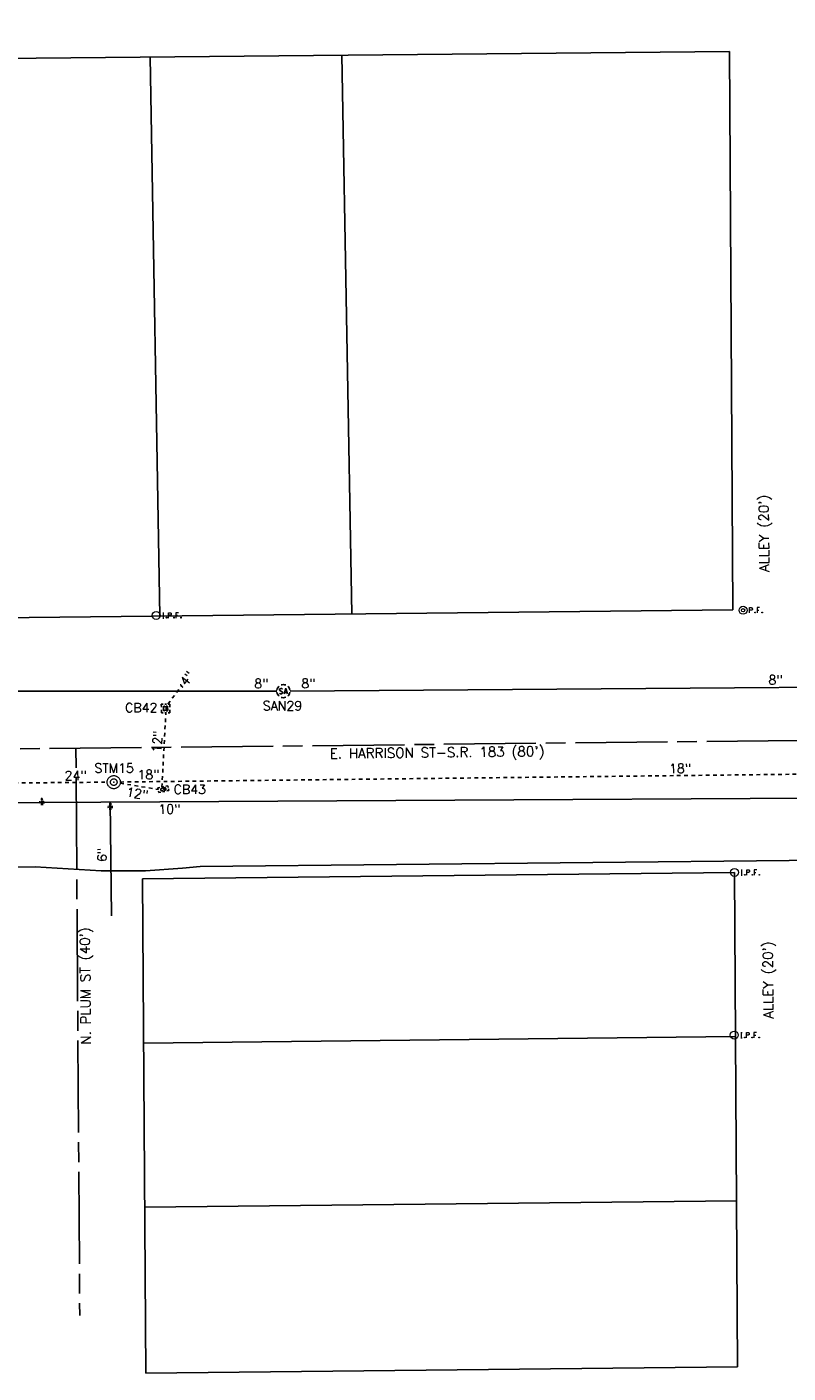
# Model space of a CAD drawing. Extents: x 2300122 to 2305194, y 360020 to 364238.
# Tile 71 of 93: x 2302596 to 2302828, y 362049 to 362459. Entities that reach past the tile are written whole.
import ezdxf
from ezdxf.enums import TextEntityAlignment as Align

# ---------------------------------------------------------------- set-up
doc = ezdxf.new("R2010")
doc.units = 0
doc.header["$LTSCALE"] = 20
doc.header["$MEASUREMENT"] = 0
for name, pattern in [('CL', [2, 0.3, -0.15, 1.4, -0.15]), ('drainage01', [1.6, 0.85, -0.75]), ('gasex', [0]), ('OhDOT_USTN2', [0.11, 0.069, -0.041]), ('OhDOT_USTN5', [0.11, 0.055, -0.055]), ('rowex', [0]), ('sanex', [0]), ('waterex', [0])]:
    doc.linetypes.add(name, pattern=pattern)
for name, color, linetype in [('DR_X_Cells', 151, 'OhDOT_USTN2'), ('DR_X_Storm_Sewer', 151, 'OhDOT_USTN5'), ('DR_X_Text', 7, 'Continuous'), ('DV_X_Property_Line', 7, 'Continuous'), ('RW_X_CL', 6, 'CL'), ('RW_X_Fee_RW', 6, 'rowex'), ('RW_X_Text', 7, 'Continuous'), ('SV_X_Mon_Cells_Found', 7, 'Continuous'), ('UT_X_Gas', 2, 'gasex'), ('UT_X_Sanitary_Cells', 3, 'Continuous'), ('UT_X_Sanitary_Line', 3, 'sanex'), ('UT_X_Sanitary_Text', 7, 'Continuous'), ('UT_X_Water', 133, 'waterex'), ('UT_X_Water_Cells', 133, 'Continuous'), ('UT_X_Water_Text', 7, 'Continuous')]:
    doc.layers.add(name, color=color, linetype=linetype)
doc.styles.add('Simplex Normal (0.14)', font='Simplex.shx')

# ---------------------------------------------------------------- blocks, each defined once
blk = doc.blocks.new('smh')
at = {"linetype": 'Continuous', "flags": 128}
for points in [[(-0.33, 0.69), (-0.36, 0.71), (-0.4, 0.74), (-0.51, 0.78), (-0.65, 0.8), (-0.75, 0.8), (-0.79, 0.8), (-0.95, 0.76), (-1.09, 0.69), (-1.18, 0.59), (-1.2, 0.49), (-1.2, 0.41), (-1.18, 0.31), (-1.08, 0.22), (-0.38, -0.16), (-0.32, -0.21), (-0.29, -0.26), (-0.27, -0.33), (-0.27, -0.41), (-0.28, -0.48), (-0.29, -0.53), (-0.32, -0.6), (-0.34, -0.65), (-0.37, -0.69), (-0.41, -0.72), (-0.45, -0.75), (-0.5, -0.77), (-0.53, -0.79), (-0.65, -0.8), (-0.82, -0.8), (-0.94, -0.77), (-1.1, -0.69), (-1.2, -0.61)], [(0.21, -0.8), (0.71, 0.8), (1.2, -0.8)], [(1.08, -0.42), (0.34, -0.42)]]:
    blk.add_lwpolyline(points, dxfattribs=at)
at = {"linetype": 'Continuous'}
for start, end in [(130.0806, 170.0721), (70.0577, 110.1061), (10.0169, 50.0392), (190.0169, 230.0392), (250.0577, 290.0473), (310.0114, 350.0264)]:
    blk.add_arc((0, 0), 2, start, end, dxfattribs=at)
blk = doc.blocks.new('ODOT SANITARY MANHOLE')
blk.add_blockref('smh', (0, 0))
blk = doc.blocks.new('GCB-X')
at = {"layer": 'DR_X_Cells', "color": 121, "linetype": 'Continuous'}
for p, q in [((-0.062, 0.037), (-0.037, 0.037)), ((-0.062, 0.012), (-0.062, 0.037)), ((-0.012, 0.037), (0.012, 0.037)), ((0.023, 0.019), (0.007, 0.019)), ((0.007, 0.019), (0.007, -0.02)), ((0.007, 0.001), (0.024, 0.001)), ((0.037, 0.037), (0.062, 0.037)), ((0.062, 0.012), (0.062, 0.037)), ((-0.062, -0.037), (-0.062, -0.012)), ((-0.062, -0.037), (-0.037, -0.037)), ((-0.012, -0.037), (0.012, -0.037)), ((0.007, -0.02), (0.024, -0.02)), ((0.037, -0.037), (0.062, -0.037)), ((0.062, -0.037), (0.062, -0.012))]:
    blk.add_line(p, q, dxfattribs=at)
at = {"layer": 'DR_X_Cells', "color": 121, "linetype": 'Continuous', "extrusion": (0, 0, -1)}
for centre, radius, start, end in [((-0.014, 0), 0.0458, 344.8107, 15.1893), ((0.018, 0.007), 0.0127, 21.5603, 158.4397), ((-0.02, 0.01), 0.00986, 106.9987, 243.1793), ((-0.02, -0.01), 0.0117, 112.0547, 247.9453)]:
    blk.add_arc(centre, radius, start, end, dxfattribs=at)
at = {"layer": 'DR_X_Cells', "color": 121, "linetype": 'Continuous'}
blk.add_arc((-0.018, -0.007), 0.0127, 201.5603, 338.4397, dxfattribs=at)
blk = doc.blocks.new('ODOT STORM CATCH BASIN SQUARE')
blk.add_blockref('GCB-X', (0, 0))
blk = doc.blocks.new('ODOT STORM MANHOLE')
at = {"layer": 'DR_X_Cells', "color": 151, "linetype": 'drainage01', "lineweight": 0, "ltscale": 0.05}
for radius in [0.1, 0.05]:
    blk.add_circle((0, 0), radius, dxfattribs=at)
at = {"layer": 'DR_X_Cells', "color": 151, "linetype": 'Continuous', "lineweight": 0}
blk.add_point((0, 0), dxfattribs=at)
blk = doc.blocks.new('CONTINUE')
at = {"flags": 128}
blk.add_lwpolyline([(-0.02, -0.58, -0.273937), (0, 0, 0.273937), (0.02, 0.58)], format="xyb", dxfattribs=at)
blk = doc.blocks.new('WGV')
at = {"layer": 'Defpoints', "color": 133, "linetype": 'Continuous', "lineweight": 30}
blk.add_point((0, 0), dxfattribs=at)
at = {"layer": 'UT_X_Water_Cells', "color": 133, "linetype": 'Continuous', "lineweight": 0}
for p, q in [((0.032, 0.102), (-0.032, 0.102)), ((0, 0.07), (0, 0.134))]:
    blk.add_line(p, q, dxfattribs=at)
at = {"layer": 'UT_X_Water_Cells', "color": 133, "linetype": 'Continuous', "lineweight": 0, "flags": 128}
blk.add_lwpolyline([(-0.032, 0.041), (-0.016, -0.045), (0, 0.041), (0.016, -0.045), (0.032, 0.041)], dxfattribs=at)
at = {"layer": 'UT_X_Water_Cells', "color": 133, "linetype": 'Continuous', "lineweight": 0, "extrusion": (0, 0, -1)}
blk.add_arc((0, 0), 0.07, 330.0184, 29.9816, dxfattribs=at)
at = {"layer": 'UT_X_Water_Cells', "color": 133, "linetype": 'Continuous', "lineweight": 0}
for start, end in [(60.0184, 120.0157), (330.0184, 29.9816), (239.9843, 299.9816)]:
    blk.add_arc((0, 0), 0.07, start, end, dxfattribs=at)
blk = doc.blocks.new('IPIPE')
at = {"layer": 'SV_X_Mon_Cells_Found', "color": 7, "linetype": 'Continuous', "lineweight": 0, "flags": 128}
for points in [[(0.1, -0.04), (0.1, 0.04), (0.126, 0.04), (0.129, 0.039), (0.133, 0.038), (0.135, 0.037), (0.136, 0.036), (0.138, 0.032), (0.14, 0.029), (0.141, 0.024), (0.141, 0.017), (0.141, 0.014), (0.14, 0.01), (0.137, 0.006), (0.135, 0.004), (0.133, 0.003), (0.131, 0.002), (0.126, 0.001), (0.1, 0.001)], [(0.25, 0.04), (0.212, 0.04), (0.212, -0.04)], [(0.212, 0.001), (0.239, 0.001)], [(0.182, -0.029), (0.185, -0.029), (0.186, -0.031), (0.188, -0.033), (0.188, -0.036), (0.186, -0.039), (0.185, -0.04), (0.182, -0.04), (0.18, -0.039), (0.179, -0.036), (0.179, -0.033), (0.18, -0.031), (0.182, -0.029)], [(0.289, -0.029), (0.292, -0.029), (0.294, -0.031), (0.296, -0.033), (0.296, -0.036), (0.294, -0.039), (0.292, -0.04), (0.289, -0.04), (0.288, -0.039), (0.286, -0.036), (0.286, -0.033), (0.288, -0.031), (0.289, -0.029)]]:
    blk.add_lwpolyline(points, dxfattribs=at)
at = {"layer": 'SV_X_Mon_Cells_Found', "color": 7, "linetype": 'Continuous', "lineweight": 0}
for radius in [0.06, 0.0247]:
    blk.add_circle((0, 0), radius, dxfattribs=at)
blk = doc.blocks.new('IPF')
at = {"layer": 'SV_X_Mon_Cells_Found', "color": 7, "linetype": 'Continuous', "lineweight": 0, "flags": 128}
for points in [[(0.101, 0.04), (0.118, 0.04)], [(0.11, -0.04), (0.11, 0.04)], [(0.188, -0.04), (0.188, 0.04), (0.214, 0.04), (0.217, 0.039), (0.221, 0.038), (0.223, 0.037), (0.224, 0.036), (0.226, 0.032), (0.228, 0.029), (0.229, 0.024), (0.229, 0.017), (0.229, 0.014), (0.227, 0.01), (0.225, 0.006), (0.223, 0.004), (0.221, 0.003), (0.219, 0.002), (0.214, 0.001), (0.188, 0.001)], [(0.338, 0.04), (0.3, 0.04), (0.3, -0.04)], [(0.3, 0.001), (0.327, 0.001)], [(0.101, -0.04), (0.118, -0.04)], [(0.157, -0.029), (0.16, -0.029), (0.162, -0.031), (0.164, -0.033), (0.164, -0.036), (0.162, -0.039), (0.16, -0.04), (0.157, -0.04), (0.156, -0.039), (0.154, -0.036), (0.154, -0.033), (0.156, -0.031), (0.157, -0.029)], [(0.27, -0.029), (0.273, -0.029), (0.274, -0.031), (0.276, -0.033), (0.276, -0.036), (0.274, -0.039), (0.273, -0.04), (0.27, -0.04), (0.268, -0.039), (0.267, -0.036), (0.267, -0.033), (0.268, -0.031), (0.27, -0.029)], [(0.377, -0.029), (0.38, -0.029), (0.382, -0.031), (0.383, -0.033), (0.383, -0.036), (0.382, -0.039), (0.38, -0.04), (0.377, -0.04), (0.376, -0.039), (0.374, -0.036), (0.374, -0.033), (0.376, -0.031), (0.377, -0.029)]]:
    blk.add_lwpolyline(points, dxfattribs=at)
at = {"layer": 'SV_X_Mon_Cells_Found', "color": 7, "linetype": 'Continuous', "lineweight": 0}
blk.add_circle((0, 0), 0.06, dxfattribs=at)

msp = doc.modelspace()

# ---------------------------------------------------------------- linework, layer by layer
at = {"layer": 'DR_X_Storm_Sewer', "flags": 128}
for points in [[(2302639.37, 362252.51), (2302643.53, 362257.99)], [(2302637.55, 362227.24), (2302638.73, 362249.81)], [(2302624.89, 362228.75), (2302965.7, 362232.69)], [(2302306.72, 362226.03), (2302620.89, 362228.71)], [(2302624.86, 362228.4), (2302636.38, 362226.52)]]:
    msp.add_lwpolyline(points, dxfattribs=at)
at = {"layer": 'DV_X_Property_Line'}
for points in [[(2302409.31, 362447.35), (2302810.22, 362451.21)], [(2302692.28, 362450.08), (2302695.31, 362279.95)], [(2302633.92, 362449.51), (2302636.95, 362279.32)], [(2302631.97, 362149.26), (2302812.09, 362151.22)], [(2302632.3, 362099.26), (2302812.4, 362101.22)]]:
    msp.add_lwpolyline(points, dxfattribs=at)
at = {"layer": 'RW_X_CL'}
msp.add_lwpolyline([(2301514.43, 362227.11), (2304426.15, 362258.77, 0.409017), (2304672.44, 362506.03), (2304681.71, 363848.88)], format="xyb", dxfattribs=at)
msp.add_lwpolyline([(2302611.38, 362239.04), (2302612.52, 362066.29)], dxfattribs=at)
at = {"layer": 'RW_X_Fee_RW', "flags": 128}
for points in [[(2302811.28, 362281.21), (2302810.22, 362451.21)], [(2302410.91, 362276.86), (2302811.28, 362281.21)], [(2302631.64, 362199.26), (2302811.78, 362201.21)], [(2302812.72, 362050.73), (2302811.78, 362201.21)], [(2302632.63, 362048.78), (2302812.72, 362050.73)]]:
    msp.add_lwpolyline(points, dxfattribs=at)
at = {"layer": 'RW_X_Fee_RW'}
msp.add_lwpolyline([(2302632.63, 362048.78), (2302631.64, 362199.26)], dxfattribs=at)
at = {"layer": 'UT_X_Gas', "flags": 128}
msp.add_lwpolyline([(2301772.79, 362190.87), (2301824.9, 362193.44), (2301827.13, 362193.7), (2301902.61, 362195.35), (2301921.71, 362195.72), (2302598.99, 362202.91), (2302619.1, 362201.72), (2302632.56, 362201.74), (2302643.83, 362202.49), (2302649.16, 362203.07), (2303246.6, 362209.14), (2303311.04, 362210.61), (2303395.81, 362210.42), (2303445.16, 362209.52), (2303485.35, 362210.12), (2303530.31, 362210.38), (2303554.76, 362210.36), (2303593.21, 362211.19), (2303662.11, 362212.75), (2303695.58, 362212.77), (2303735.06, 362213.36), (2303784.62, 362214.36), (2303811.68, 362215.19), (2303838.02, 362214.67), (2303875.3, 362215.43), (2303917.3, 362215.05), (2303972.58, 362215.34), (2304075.44, 362216.25), (2304104.03, 362216.67), (2304142.03, 362216.68), (2304183.96, 362217.55), (2304245.48, 362217.15), (2304287.23, 362218.16), (2304340.14, 362219.65), (2304379.55, 362220.13), (2304423.36, 362221.34), (2304467.76, 362223.97), (2304503.52, 362229.16), (2304542.51, 362233.59), (2304572.69, 362236.39), (2304602.18, 362237.84), (2304634.79, 362238.31), (2304632.96, 362260.55), (2304621.31, 362301.47), (2304615.84, 362387.06), (2304619.25, 362457.01), (2304619.37, 362523.24), (2304620.77, 362655.85), (2304621.86, 362779.83), (2304622.72, 362898.51), (2304622.9, 363003.54), (2304623.37, 363096.24), (2304624.3, 363189.54), (2304624.32, 363243.83), (2304624.97, 363348.77), (2304625.89, 363407.3), (2304626.71, 363522.37), (2304627.43, 363634.88), (2304628.03, 363752.22)], dxfattribs=at)
at = {"layer": 'UT_X_Sanitary_Line', "flags": 128}
for points in [[(2302676.53, 362256.44), (2302974.04, 362258.66)], [(2302333.38, 362256.43), (2302672.53, 362256.42)]]:
    msp.add_lwpolyline(points, dxfattribs=at)
at = {"layer": 'UT_X_Water', "flags": 128}
for points in [[(2301812.89, 362166.3), (2301835.68, 362208.87), (2301958.88, 362214.2), (2302176.71, 362217.97), (2302601.03, 362222.56), (2302960.16, 362224.56), (2302985.76, 362223.41), (2303268.27, 362227.45), (2303269.31, 362227.47), (2303774.71, 362231.54), (2303988.37, 362232.98), (2304190.92, 362235.42), (2304405.75, 362235.42), (2304686.61, 362245.13)], [(2302622.2, 362187.96), (2302621.83, 362222.68)]]:
    msp.add_lwpolyline(points, dxfattribs=at)

# ---------------------------------------------------------------- block references
at = {"layer": 'DR_X_Cells', "zscale": 20}
for p, xscale, yscale, rotation in [((2302638.67, 362251.16), 21, 36, 0.1940760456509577), ((2302637.97, 362226.56), 25, 20, 11.58658084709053)]:
    msp.add_blockref('ODOT STORM CATCH BASIN SQUARE', p, dxfattribs=dict(at, xscale=xscale, yscale=yscale, rotation=rotation))
at = {"layer": 'DR_X_Cells', "xscale": 20, "yscale": 20, "zscale": 20}
msp.add_blockref('ODOT STORM MANHOLE', (2302622.89, 362228.72), dxfattribs=at)
at = {"layer": 'DR_X_Storm_Sewer', "rotation": 232.8152935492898}
msp.add_blockref('CONTINUE', (2302643.53, 362257.99), dxfattribs=at)
at = {"layer": 'SV_X_Mon_Cells_Found', "xscale": 20, "yscale": 20, "zscale": 20}
for name, p in [('IPIPE', (2302814.39, 362281.05)), ('IPF', (2302635.79, 362279.49)), ('IPF', (2302811.78, 362201.22)), ('IPF', (2302811.71, 362151.69))]:
    msp.add_blockref(name, p, dxfattribs=at)
at = {"layer": 'UT_X_Sanitary_Cells'}
msp.add_blockref('ODOT SANITARY MANHOLE', (2302674.53, 362256.42), dxfattribs=at)
at = {"layer": 'UT_X_Water_Cells', "xscale": 10, "yscale": 10}
for p in [(2302601.03, 362222.56), (2302621.85, 362221.12)]:
    msp.add_blockref('WGV', p, dxfattribs=at)

# ---------------------------------------------------------------- texts
at = {"layer": 'DR_X_Text', "char_height": 2.8, "attachment_point": 5, "style": 'Simplex Normal (0.14)'}
for s, insert, rotation in [('4"', (2302645.15, 362260.32), 52.8153), ('12"', (2302636.15, 362241.08), 87.0081), ('24"', (2302611.3, 362230.72), 0.4878), ('18"', (2302633.45, 362231.02), 0.6631), ('18"', (2302795.22, 362232.89), 0.6631), ('12"', (2302630.03, 362225.25), 350.7448)]:
    msp.add_mtext(s, dxfattribs=dict(at, insert=insert, rotation=rotation))
for s, insert in [('CB42', (2302631.25, 362251.39)), ('STM15', (2302623.02, 362233)), ('CB43', (2302646.04, 362226.52))]:
    msp.add_mtext(s, dxfattribs=dict(at, insert=insert))
at = {"layer": 'RW_X_Text', "style": 'Simplex Normal (0.14)'}
for s, rotation, p in [("ALLEY (20')", 90.6098, (2302820.74, 362304.5)), ("E. HARRISON ST-S.R. 183 (80')", 0.6229, (2302721.28, 362237.77)), ("N. PLUM ST (40')", 90.6098, (2302614.25, 362166.66)), ("ALLEY (20')", 90.6098, (2302822, 362168.5))]:
    msp.add_text(s, height=3, rotation=rotation, dxfattribs=at).set_placement(p, align=Align.MIDDLE_CENTER)
at = {"layer": 'UT_X_Sanitary_Text', "char_height": 2.8, "attachment_point": 5, "style": 'Simplex Normal (0.14)'}
for insert, rotation in [((2302824.28, 362259.85), 0.4272), ((2302667.8, 362258.73), 359.9983), ((2302682.13, 362258.79), 0.4272)]:
    msp.add_mtext('8"', dxfattribs=dict(at, insert=insert, rotation=rotation))
at = {"layer": 'UT_X_Sanitary_Text', "insert": (2302674.23, 362251.98), "char_height": 2.8, "attachment_point": 5, "style": 'Simplex Normal (0.14)'}
msp.add_mtext('SAN29', dxfattribs=at)
at = {"layer": 'UT_X_Water_Text', "char_height": 2.8, "attachment_point": 5, "style": 'Simplex Normal (0.14)'}
for s, insert, rotation in [('10"', (2302639.81, 362220.5), 0.3194), ('6"', (2302619.31, 362206.59), 90.6152)]:
    msp.add_mtext(s, dxfattribs=dict(at, insert=insert, rotation=rotation))

doc.saveas('drawing.dxf')
